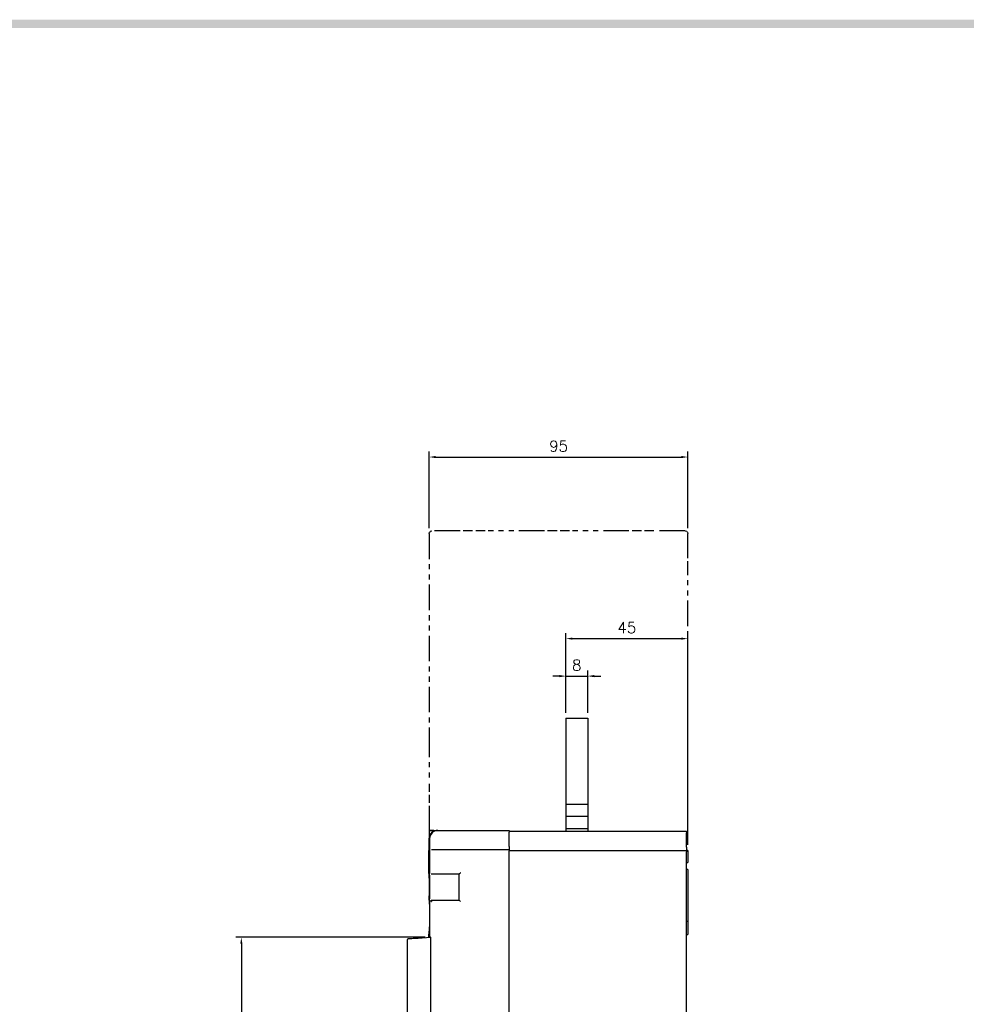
# Model space of a CAD drawing. Extents: x -2100 to 2710, y -907 to 1810.
# Tile 21 of 22: x -670 to -322, y 1438 to 1799. Entities that reach past the tile are written whole.
import ezdxf

# ---------------------------------------------------------------- set-up
doc = ezdxf.new("R2010")
doc.units = 0
doc.header["$LTSCALE"] = 3
doc.header["$MEASUREMENT"] = 0
doc.linetypes.add('CENTER', pattern=[2, 1.25, -0.25, 0.25, -0.25])
doc.linetypes.add('PHANTOM2', pattern=[1.25, 0.625, -0.125, 0.125, -0.125, 0.125, -0.125])
doc.layers.get('0').update_dxf_attribs({"linetype": 'CONTINUOUS'})
doc.layers.get('Defpoints').update_dxf_attribs({"linetype": 'CONTINUOUS'})
for name, color, linetype in [('ce', 4, 'CENTER'), ('di', 3, 'CONTINUOUS'), ('dwg', 7, 'CONTINUOUS')]:
    doc.layers.add(name, color=color, linetype=linetype)
doc.styles.add('KIM', font='ROMANS.shx', dxfattribs={"height": 5, "bigfont": 'GSG1.shx'})
doc.styles.get("Standard").update_dxf_attribs({"font": 'romans.shx', "height": 4, "bigfont": 'ghs.shx'})
doc.dimstyles.new('STANDARD$0', dxfattribs={"dimtxt": 5, "dimasz": 5, "dimexe": 1, "dimexo": 2, "dimgap": 2, "dimtad": 1, "dimdec": 4, "dimzin": 12, "dimdsep": 46, "dimtxsty": 'KIM', "dimcen": -1, "dimdle": 0.1, "dimadec": 0, "dimazin": 0, "dimtfac": 1, "dimtdec": 4, "dimtmove": 0, "dimatfit": 3, "dimfxl": 0, "dimtolj": 1, "dimtzin": 0, "dimarcsym": 0})

# ---------------------------------------------------------------- blocks, each defined once
blk = doc.blocks.new('*D26')
at = {"layer": 'Defpoints', "color": 0}
for p in [(-424.2, 1571.91), (-469, 1542.68), (-424.2, 1494.18)]:
    blk.add_point(p, dxfattribs=at)
at = {"layer": 'di'}
for p, q in [((-469, 1544.68), (-469, 1573.91)), ((-424.2, 1496.18), (-424.2, 1573.91)), ((-466.6, 1571.91), (-426.6, 1571.91))]:
    blk.add_line(p, q, dxfattribs=at)
for points in [[(-466.6, 1572.31), (-466.6, 1571.51), (-469, 1571.91)], [(-426.6, 1572.31), (-426.6, 1571.51), (-424.2, 1571.91)]]:
    blk.add_solid(points, dxfattribs=at)
at = {"layer": 'di', "insert": (-446.6, 1575.91), "char_height": 4, "attachment_point": 5}
blk.add_mtext('\\A1;45', dxfattribs=at)
blk = doc.blocks.new('*D27')
at = {"layer": 'Defpoints', "color": 0}
for p in [(-461, 1558.15), (-469, 1542.68), (-461, 1542.68)]:
    blk.add_point(p, dxfattribs=at)
at = {"layer": 'di'}
for p, q in [((-471.4, 1558.15), (-473.8, 1558.15)), ((-469, 1544.68), (-469, 1560.15)), ((-469, 1558.15), (-461, 1558.15)), ((-461, 1544.68), (-461, 1560.15)), ((-458.6, 1558.15), (-456.2, 1558.15))]:
    blk.add_line(p, q, dxfattribs=at)
for points in [[(-471.4, 1558.55), (-471.4, 1557.75), (-469, 1558.15)], [(-458.6, 1558.55), (-458.6, 1557.75), (-461, 1558.15)]]:
    blk.add_solid(points, dxfattribs=at)
at = {"layer": 'di', "insert": (-465, 1562.15), "char_height": 4, "attachment_point": 5}
blk.add_mtext('\\A1;8', dxfattribs=at)
blk = doc.blocks.new('*D41')
at = {"layer": 'Defpoints', "color": 0}
for p in [(-518.7, 1462.28), (-588.21, 1284.08), (-518.7, 1284.08)]:
    blk.add_point(p, dxfattribs=at)
at = {"layer": 'di'}
for p, q in [((-520.7, 1462.28), (-590.21, 1462.28)), ((-588.21, 1459.88), (-588.21, 1286.48)), ((-520.7, 1284.08), (-590.21, 1284.08))]:
    blk.add_line(p, q, dxfattribs=at)
for points in [[(-588.61, 1459.88), (-587.81, 1459.88), (-588.21, 1462.28)], [(-588.61, 1286.48), (-587.81, 1286.48), (-588.21, 1284.08)]]:
    blk.add_solid(points, dxfattribs=at)
at = {"layer": 'di', "insert": (-592.21, 1373.18), "char_height": 4, "attachment_point": 5, "rotation": 90}
blk.add_mtext('\\A1;179', dxfattribs=at)
blk = doc.blocks.new('12853129')
at = {"layer": 'ce', "linetype": 'PHANTOM2'}
for p, q in [((-954.293, 1837.76), (-954.266, 1837.86)), ((-954.293, 1837.76), (-954.293, 1823.227)), ((-954.258, 1837.868), (-954.234, 1837.893)), ((-954.226, 1837.901), (-954.201, 1837.925)), ((-954.193, 1837.934), (-954.093, 1837.96)), ((-952.026, 1837.96), (-954.093, 1837.96)), ((-951.108, 1837.96), (-951.797, 1837.96)), ((-950.189, 1837.96), (-950.878, 1837.96)), ((-945.826, 1837.96), (-949.96, 1837.96)), ((-944.908, 1837.96), (-945.597, 1837.96)), ((-943.989, 1837.96), (-944.678, 1837.96)), ((-939.626, 1837.96), (-943.76, 1837.96)), ((-938.708, 1837.96), (-939.397, 1837.96)), ((-937.789, 1837.96), (-938.478, 1837.96)), ((-935.493, 1837.96), (-937.56, 1837.96)), ((-935.493, 1837.96), (-935.393, 1837.934)), ((-935.385, 1837.925), (-935.36, 1837.901)), ((-935.352, 1837.893), (-935.328, 1837.868)), ((-935.32, 1837.86), (-935.293, 1837.76)), ((-935.293, 1835.944), (-935.293, 1837.76)), ((-935.293, 1815.96), (-935.293, 1835.742)), ((-954.293, 1823.227), (-954.293, 1819.594)), ((-954.293, 1819.392), (-954.293, 1818.786)), ((-954.293, 1818.584), (-954.293, 1817.979)), ((-954.293, 1817.777), (-954.293, 1815.96)), ((-954.293, 1815.96), (-953.293, 1815.96)), ((-953.96, 1815.96), (-954.293, 1815.96)), ((-954.293, 1815.933), (-954.293, 1814.96)), ((-954.293, 1815.929), (-954.293, 1815.92)), ((-954.293, 1815.917), (-954.293, 1815.908)), ((-954.293, 1815.905), (-954.293, 1815.877)), ((-954.293, 1815.877), (-954.293, 1815.571))]:
    blk.add_line(p, q, dxfattribs=at)
blk = doc.blocks.new('*D114')
at = {"layer": 'Defpoints', "color": 0}
for p in [(-424.2, 1638.57), (-519.2, 1610.48), (-424.2, 1610.48)]:
    blk.add_point(p, dxfattribs=at)
at = {"layer": 'di'}
for p, q in [((-519.2, 1612.48), (-519.2, 1640.57)), ((-516.8, 1638.57), (-426.6, 1638.57)), ((-424.2, 1612.48), (-424.2, 1640.57))]:
    blk.add_line(p, q, dxfattribs=at)
for points in [[(-516.8, 1638.97), (-516.8, 1638.17), (-519.2, 1638.57)], [(-426.6, 1638.97), (-426.6, 1638.17), (-424.2, 1638.57)]]:
    blk.add_solid(points, dxfattribs=at)
at = {"layer": 'di', "insert": (-471.7, 1642.57), "char_height": 4, "attachment_point": 5}
blk.add_mtext('\\A1;95', dxfattribs=at)

msp = doc.modelspace()

# ---------------------------------------------------------------- linework, layer by layer
for p, q in [((-468.998, 1542.684), (-468.998, 1501.184)), ((-468.998, 1542.684), (-460.998, 1542.684)), ((-460.998, 1542.684), (-460.998, 1501.184)), ((-468.998, 1511.184), (-460.998, 1511.184)), ((-468.998, 1506.684), (-460.998, 1506.684)), ((-516.34, 1501.484), (-516.056, 1501.484)), ((-516.056, 1501.484), (-515.95, 1501.484)), ((-515.95, 1501.484), (-489.898, 1501.484)), ((-489.898, 1501.484), (-489.898, 1500.913)), ((-489.898, 1501.184), (-424.698, 1501.184)), ((-489.898, 1495.625), (-489.898, 1500.913)), ((-468.998, 1502.184), (-460.998, 1502.184)), ((-424.698, 1501.184), (-424.698, 1500.613)), ((-424.698, 1495.325), (-424.698, 1500.613)), ((-519.056, 1498.484), (-519.056, 1485.732)), ((-519.423, 1493.984), (-519.423, 1485.929)), ((-518.407, 1494.484), (-518.248, 1494.484)), ((-518.248, 1494.484), (-489.898, 1494.484)), ((-489.898, 1495.625), (-489.898, 1494.484)), ((-489.898, 1494.484), (-489.898, 1493.984)), ((-489.898, 1494.184), (-424.698, 1494.184)), ((-489.898, 1391.184), (-489.898, 1493.984)), ((-424.698, 1495.325), (-424.698, 1494.184)), ((-424.698, 1494.184), (-424.698, 1493.684)), ((-424.198, 1494.184), (-424.698, 1494.184)), ((-424.698, 1391.184), (-424.698, 1493.684)), ((-424.198, 1494.184), (-424.198, 1489.684)), ((-424.698, 1489.684), (-424.198, 1489.684)), ((-518.248, 1485.484), (-518.541, 1485.484)), ((-508.198, 1485.484), (-518.248, 1485.484)), ((-508.198, 1475.884), (-508.198, 1485.484)), ((-424.198, 1487.184), (-424.698, 1487.184)), ((-424.198, 1487.184), (-424.198, 1485.184)), ((-424.198, 1485.184), (-424.198, 1470.184)), ((-519.056, 1475.613), (-519.056, 1472.371)), ((-519.042, 1475.421), (-519.052, 1475.613)), ((-518.541, 1475.884), (-518.248, 1475.884)), ((-518.248, 1475.884), (-508.198, 1475.884)), ((-519.056, 1468.997), (-519.056, 1462.484)), ((-519.056, 1468.997), (-519.056, 1468.997)), ((-424.698, 1468.184), (-424.198, 1468.184)), ((-424.198, 1470.184), (-424.198, 1468.184)), ((-424.198, 1468.184), (-424.198, 1463.286)), ((-527.198, 1418.184), (-527.198, 1461.501)), ((-523.215, 1462.018), (-518.698, 1462.284)), ((-519.423, 1463.28), (-519.423, 1462.484)), ((-519.423, 1462.484), (-519.056, 1462.484)), ((-519.056, 1462.484), (-518.745, 1462.484)), ((-518.698, 1462.484), (-518.745, 1462.484)), ((-518.698, 1462.283), (-518.698, 1462.484)), ((-518.698, 1462.284), (-518.698, 1461.984)), ((-518.698, 1461.984), (-518.698, 1402.984)), ((-424.698, 1463.286), (-424.198, 1463.286))]:
    msp.add_line(p, q)
at = {"flags": 128}
for points in [[(-519.411, 1494.09), (-519.413, 1494.082), (-519.423, 1493.984)], [(-507.698, 1485.984), (-507.795, 1485.886), (-507.889, 1485.793), (-507.975, 1485.706), (-508.051, 1485.63), (-508.113, 1485.568), (-508.159, 1485.522), (-508.188, 1485.494), (-508.198, 1485.484)], [(-518.582, 1475.719), (-518.509, 1475.645), (-518.427, 1475.563), (-518.339, 1475.475), (-518.248, 1475.384)], [(-507.698, 1475.384), (-507.795, 1475.482), (-507.889, 1475.575), (-507.975, 1475.662), (-508.051, 1475.738), (-508.113, 1475.8), (-508.159, 1475.846), (-508.188, 1475.874), (-508.198, 1475.884)], [(-526.915, 1461.801), (-526.859, 1461.804), (-526.692, 1461.814), (-526.419, 1461.83), (-526.05, 1461.852), (-525.593, 1461.878), (-525.065, 1461.909), (-524.481, 1461.944), (-523.858, 1461.981), (-523.215, 1462.018)]]:
    msp.add_lwpolyline(points, dxfattribs=at)
for centre, radius, start in [((-516.056, 1498.484), 3, 90), ((-526.898, 1461.501), 0.3, 93.36646)]:
    msp.add_arc(centre, radius, start, 180)
msp.add_ellipse((-459.423, 1522.52), major_axis=(0, 416.5), ratio=0.1440576, start_param=1.6285368, end_param=1.6352429)
for points, knots in [([(-516.34, 1501.484), (-516.56, 1501.47), (-517.114, 1501.433), (-517.955, 1501.076), (-518.715, 1500.399), (-519.23, 1499.498), (-519.292, 1498.822), (-519.323, 1498.484)], [0, 0, 0, 0, 0.1404927, 0.3532278, 0.5679237, 0.7841139, 1, 1, 1, 1]), ([(-519.3, 1495.642), (-519.299, 1495.554), (-519.297, 1495.288), (-519.306, 1494.843), (-519.324, 1494.422), (-519.34, 1494.205), (-519.353, 1494.117), (-519.352, 1494.124), (-519.351, 1494.126)], [0, 0, 0, 0, 0.1253092, 0.3815604, 0.6378209, 0.8515832, 0.9659253, 1, 1, 1, 1]), ([(-519.418, 1485.929), (-519.419, 1485.946), (-519.427, 1486.032), (-519.387, 1485.593), (-519.313, 1484.633), (-519.23, 1483.18), (-519.18, 1481.454), (-519.184, 1479.646), (-519.232, 1478.206), (-519.271, 1477.49), (-519.285, 1477.241)], [0, 0, 0, 0, 0.0358488, 0.1839582, 0.3319146, 0.4799834, 0.6277999, 0.7750143, 0.9220861, 1, 1, 1, 1]), ([(-519.055, 1475.681), (-519.046, 1475.932), (-519.03, 1476.433), (-518.97, 1477.814), (-518.926, 1479.481), (-518.919, 1481.295), (-518.953, 1483.035), (-519.01, 1484.513), (-519.055, 1485.55), (-519.061, 1485.939), (-519.047, 1485.968), (-519.045, 1485.972)], [0, 0, 0, 0, 0.1219424, 0.24375859, 0.36553423, 0.48703617, 0.60840406, 0.73014727, 0.85245087, 0.97489161, 1, 1, 1, 1]), ([(-519.285, 1477.241), (-519.289, 1477.149), (-519.298, 1476.964), (-519.302, 1476.624), (-519.299, 1476.288), (-519.29, 1475.993), (-519.279, 1475.855), (-519.274, 1475.791)], [0, 0, 0, 0, 0.2059892, 0.4115983, 0.6170035, 0.8227077, 1, 1, 1, 1]), ([(-519.274, 1475.791), (-519.224, 1475.265), (-519.138, 1474.335), (-519.081, 1473.009), (-519.056, 1472.434)], [0, 0, 0, 0, 0.5657425, 1, 1, 1, 1]), ([(-518.745, 1475.384), (-518.745, 1475.385), (-518.739, 1475.442), (-518.71, 1475.561), (-518.626, 1475.665), (-518.582, 1475.719)], [0, 0, 0, 0, 0.0090573, 0.4889785, 1, 1, 1, 1]), ([(-518.582, 1475.719), (-518.569, 1475.733), (-518.513, 1475.798), (-518.4, 1475.865), (-518.297, 1475.884), (-518.249, 1475.884), (-518.248, 1475.884)], [0, 0, 0, 0, 0.1361762, 0.5958979, 0.9916286, 1, 1, 1, 1]), ([(-518.95, 1470.684), (-518.952, 1470.397), (-518.956, 1469.823), (-518.984, 1469.089), (-519.017, 1468.607), (-519.043, 1468.43), (-519.056, 1468.606), (-519.057, 1469.088), (-519.052, 1469.823), (-519.049, 1470.686), (-519.052, 1471.548), (-519.057, 1472.28), (-519.056, 1472.762), (-519.043, 1472.938), (-519.017, 1472.761), (-518.984, 1472.278), (-518.956, 1471.545), (-518.952, 1470.971), (-518.95, 1470.684)], [0, 0, 0, 0, 0.0622495, 0.1246643, 0.1872873, 0.2500222, 0.3127183, 0.375258, 0.4377339, 0.5001513, 0.5624055, 0.6247436, 0.6873231, 0.7500634, 0.8128157, 0.8754149, 0.9377794, 1, 1, 1, 1]), ([(-519.06, 1467.846), (-519.065, 1467.675), (-519.089, 1466.74), (-519.206, 1465.298), (-519.339, 1463.879), (-519.423, 1463.179), (-519.414, 1463.257), (-519.411, 1463.28)], [0, 0, 0, 0, 0.060973, 0.3335637, 0.6085981, 0.8845087, 1, 1, 1, 1])]:
    msp.add_open_spline(points, degree=3, knots=knots)
at = {"layer": 'dwg'}
msp.add_trace([(-2074.556, 1799.095), (-2071.556, 1796.095), (373.444, 1799.095), (370.444, 1796.095)], dxfattribs=at)

# ---------------------------------------------------------------- block references
at = {"layer": 'di', "xscale": 5, "yscale": 5, "zscale": 5}
msp.add_blockref('12853129', (4252.268, -7578.318), dxfattribs=at)

# ---------------------------------------------------------------- dimensions: what is measured, and where the dimension line sits
at = {"layer": 'di'}
for base, p1, p2, text, picture, middle in [((-424.198, 1638.571), (-519.198, 1610.484), (-424.198, 1610.484), '95', '*D114', (-471.698, 1638.571)), ((-424.198, 1571.911), (-468.998, 1542.684), (-424.198, 1494.184), '45', '*D26', (-446.598, 1571.911))]:
    dim = msp.add_linear_dim(base=base, p1=p1, p2=p2, text=text, dimstyle='STANDARD$0', override={"dimtxt": 4, "dimasz": 2.4, "dimexe": 2, "dimdec": 2, "dimzin": 8, "dimtxsty": 'Standard', "dimcen": 0, "dimdle": 0, "dimclrd": 256, "dimclre": 256, "dimclrt": 256, "dimadec": 2, "dimazin": 2, "dimtfac": 0.6, "dimtdec": 2, "dimtzin": 8, "dimlwd": 65535, "dimlwe": 65535}, dxfattribs=at)
    dim.commit()
    dim.dimension.update_dxf_attribs({"geometry": picture, "text_midpoint": middle, "dimtype": 160})
dim = msp.add_linear_dim(base=(-460.998, 1558.152), p1=(-468.998, 1542.684), p2=(-460.998, 1542.684), dimstyle='STANDARD$0', override={"dimtxt": 4, "dimasz": 2.4, "dimexe": 2, "dimdec": 2, "dimzin": 8, "dimtxsty": 'Standard', "dimcen": 0, "dimdle": 0, "dimclrd": 256, "dimclre": 256, "dimclrt": 256, "dimadec": 2, "dimazin": 2, "dimtfac": 0.6, "dimtdec": 2, "dimtzin": 8, "dimlwd": 65535, "dimlwe": 65535}, dxfattribs=at)
dim.commit()
dim.dimension.update_dxf_attribs({"geometry": '*D27', "text_midpoint": (-464.998, 1558.152), "dimtype": 160})
dim = msp.add_linear_dim(base=(-588.21, 1284.085), p1=(-518.698, 1462.283), p2=(-518.698, 1284.085), angle=90, text='179', dimstyle='STANDARD$0', override={"dimtxt": 4, "dimasz": 2.4, "dimexe": 2, "dimdec": 2, "dimzin": 8, "dimtxsty": 'Standard', "dimcen": 0, "dimdle": 0, "dimclrd": 256, "dimclre": 256, "dimclrt": 256, "dimadec": 2, "dimazin": 2, "dimtfac": 0.6, "dimtdec": 2, "dimtzin": 8, "dimlwd": 65535, "dimlwe": 65535}, dxfattribs=at)
dim.commit()
dim.dimension.update_dxf_attribs({"geometry": '*D41', "text_midpoint": (-592.21, 1373.184)})

doc.saveas('drawing.dxf')
